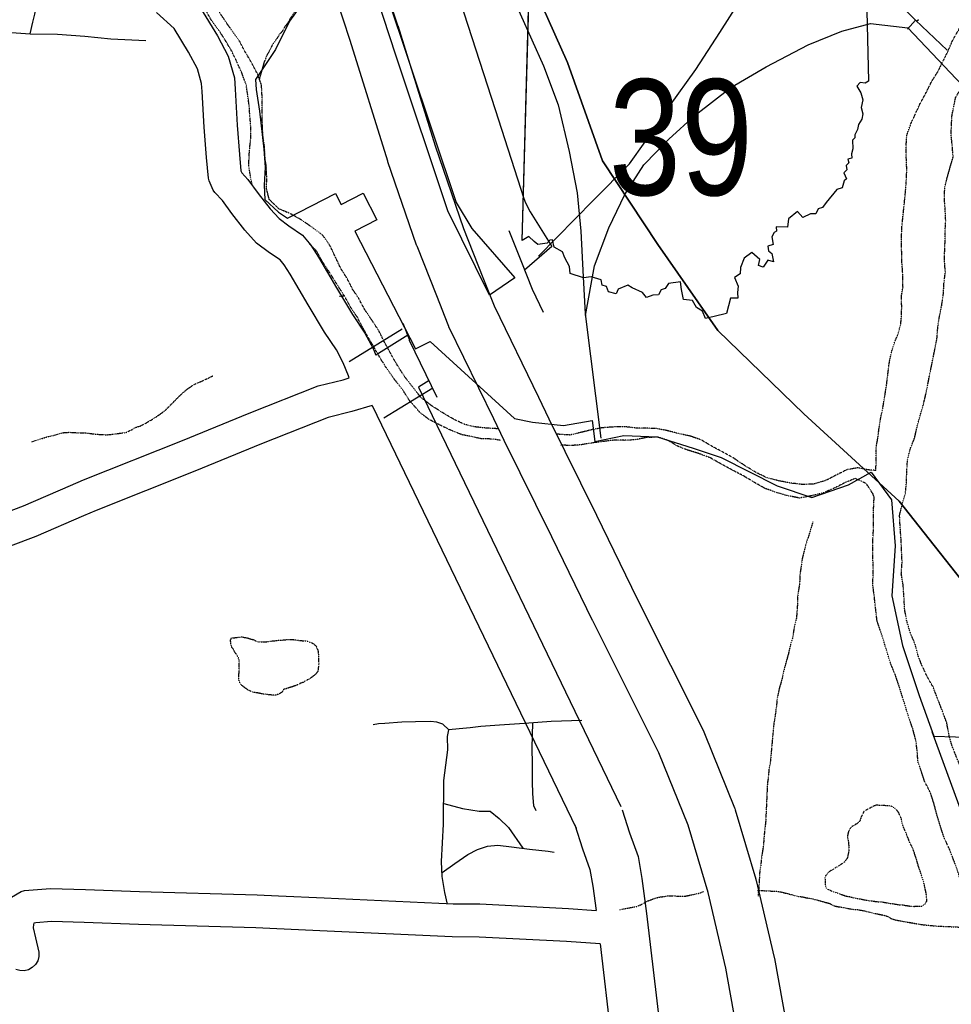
# Model space of a CAD drawing. Header units: feet. Extents: x -1605449 to -1594075, y -1717250 to -1708479.
# Tile 37 of 97: x -1599658 to -1599189, y -1713489 to -1712994. Entities that reach past the tile are written whole.
import ezdxf
from ezdxf.enums import TextEntityAlignment as Align

# ---------------------------------------------------------------- set-up
doc = ezdxf.new("R2010")
doc.units = ezdxf.units.FT
doc.header["$MEASUREMENT"] = 0
doc.linetypes.add('rr2', pattern=[0])
doc.linetypes.add('stream', pattern=[1.4, 0.7, -0.1, 0.1, -0.1, 0.1, -0.1, 0.1, -0.1])
for name, color, linetype in [('61', 7, 'Continuous'), ('62', 7, 'Continuous'), ('INCORPORATED', 4, 'Continuous'), ('RAILROAD', 1, 'rr2'), ('RT-MKR', 7, 'Continuous'), ('STATE_FEDERAL-RT', 2, 'Continuous'), ('STREET-RURAL', 14, 'Continuous'), ('STREET-URBAN', 15, 'Continuous'), ('TWP-RD', 6, 'Continuous'), ('WATERWAY', 14, 'stream')]:
    doc.layers.add(name, color=color, linetype=linetype)
doc.styles.add('ARIAL', font='arial.ttf')

# ---------------------------------------------------------------- blocks, each defined once
blk = doc.blocks.new('SR3  _')
at = {"layer": '61', "color": 0, "linetype": 'Continuous'}
blk.add_lwpolyline([(-794, 884.1), (-240.2, 893.4), (-248.8, 876.1), (-196.5, 872.5), (-141, 842), (-94.1, 822.7), (-36.7, 777.4), (-2.3, 777.9), (12.2, 815.1), (38.5, 786.4), (69.7, 781.2), (123.7, 712.9), (168.3, 698.1), (221.7, 721.5), (261.6, 725.4), (290.7, 748.5), (366.7, 768.3), (387.9, 756.5), (428.2, 758.8), (448.4, 767.6), (483.5, 759.8), (545.3, 811.7), (608.9, 872.9), (706.7, 930.6), (852.8, 985.3), (968.3, 1034.2), (985, 293.5), (985, 293.5), (967.9, 283.1), (941.4, 288), (923.5, 267.2), (945.6, 232.6), (956.1, 196), (946.8, 155.6), (955.9, 122.3), (949.7, 94.4), (933, 66.7), (927.3, 40.3), (913.1, 12.4), (914.3, -3.2), (900.8, -15.5), (903.2, -61.8), (896.4, -87.5), (898.7, -109.7), (876.8, -115.5), (881.8, -133.8), (867.9, -147.9), (870.9, -172.2), (855, -187.7), (870.4, -218.8), (858.1, -228.7), (847.8, -266.4), (819.7, -274.1), (763.4, -343.2), (743.5, -369.4), (721.2, -375.9), (708.9, -402.7), (681.4, -402.8), (639.8, -421.4), (612.9, -389.4), (565.8, -427.9), (560.3, -472.4), (500.8, -471), (503.1, -493.5), (489.8, -500.1), (477.7, -522.6), (484.7, -562.7), (456.8, -572.9), (460.2, -596.2), (478.1, -610.4), (486, -654.8), (456.4, -645.8), (432.1, -683.3), (407.1, -674.5), (415.3, -642.7), (373.1, -604.6), (333.2, -635.1), (312.4, -684), (312.1, -716.8), (282.4, -736.7), (301.5, -783.1), (298, -815.1), (298.6, -845.5), (261.4, -844.4), (238.9, -926.3), (238.9, -926.3), (174.2, -942), (129.4, -951.4), (113.6, -914.1), (81.5, -894.5), (60.6, -857), (14.5, -851.9), (3.6, -800.5), (-1.5, -758.7), (-64.5, -769), (-81.8, -794.5), (-104.1, -801.4), (-117.1, -827.1), (-147.6, -829.3), (-180.2, -841.4), (-201.6, -816.2), (-255.2, -790.9), (-279.2, -777.8), (-329.6, -798.1), (-340.3, -822.1), (-380.4, -811.5), (-389.7, -784.7), (-414, -776.7), (-419.4, -748.2), (-471.1, -733.1), (-510.8, -739.1), (-580.7, -716.3), (-585, -678.8), (-608.8, -633.3), (-621.2, -601.6), (-665.4, -577.4), (-674.4, -539.8), (-688.5, -540.9), (-701.4, -556.2), (-750.5, -563.2), (-770.1, -547.8), (-797.6, -521.6), (-833.9, -543.3), (-833.9, -543.3), (-794, 884.1)], close=True, dxfattribs=at)
at = {"layer": '61', "color": 0}
blk.add_point((63.2, 47.6), dxfattribs=at)
at = {"layer": '62', "color": 0, "linetype": 'Continuous'}
blk.add_line((-833.9, -543.3), (-794, 884.1), dxfattribs=at)
for points in [[(-794, 884.1), (-240.2, 893.4), (-248.8, 876.1), (-196.5, 872.5), (-141, 842), (-94.1, 822.7), (-36.7, 777.4), (-2.3, 777.9), (12.2, 815.1), (38.5, 786.4), (69.7, 781.2), (123.7, 712.9), (168.3, 698.1), (221.7, 721.5), (261.6, 725.4), (290.7, 748.5), (366.7, 768.3), (387.9, 756.5), (428.2, 758.8), (448.4, 767.6), (483.5, 759.8), (545.3, 811.7), (608.9, 872.9), (706.7, 930.6), (852.8, 985.3), (968.3, 1034.2), (985, 293.5)], [(985, 293.5), (967.9, 283.1), (941.4, 288), (923.5, 267.2), (945.6, 232.6), (956.1, 196), (946.8, 155.6), (955.9, 122.3), (949.7, 94.4), (933, 66.7), (927.3, 40.3), (913.1, 12.4), (914.3, -3.2), (900.8, -15.5), (903.2, -61.8), (896.4, -87.5), (898.7, -109.7), (876.8, -115.5), (881.8, -133.8), (867.9, -147.9), (870.9, -172.2), (855, -187.7), (870.4, -218.8), (858.1, -228.7), (847.8, -266.4), (819.7, -274.1), (763.4, -343.2), (743.5, -369.4), (721.2, -375.9), (708.9, -402.7), (681.4, -402.8), (639.8, -421.4), (612.9, -389.4), (565.8, -427.9), (560.3, -472.4), (500.8, -471), (503.1, -493.5), (489.8, -500.1), (477.7, -522.6), (484.7, -562.7), (456.8, -572.9), (460.2, -596.2), (478.1, -610.4), (486, -654.8), (456.4, -645.8), (432.1, -683.3), (407.1, -674.5), (415.3, -642.7), (373.1, -604.6), (333.2, -635.1), (312.4, -684), (312.1, -716.8), (282.4, -736.7), (301.5, -783.1), (298, -815.1), (298.6, -845.5), (261.4, -844.4), (238.9, -926.3)], [(238.9, -926.3), (174.2, -942), (129.4, -951.4), (113.6, -914.1), (81.5, -894.5), (60.6, -857), (14.5, -851.9), (3.6, -800.5), (-1.5, -758.7), (-64.5, -769), (-81.8, -794.5), (-104.1, -801.4), (-117.1, -827.1), (-147.6, -829.3), (-180.2, -841.4), (-201.6, -816.2), (-255.2, -790.9), (-279.2, -777.8), (-329.6, -798.1), (-340.3, -822.1), (-380.4, -811.5), (-389.7, -784.7), (-414, -776.7), (-419.4, -748.2), (-471.1, -733.1), (-510.8, -739.1), (-580.7, -716.3), (-585, -678.8), (-608.8, -633.3), (-621.2, -601.6), (-665.4, -577.4), (-674.4, -539.8), (-688.5, -540.9), (-701.4, -556.2), (-750.5, -563.2), (-770.1, -547.8), (-797.6, -521.6), (-833.9, -543.3)]]:
    blk.add_lwpolyline(points, dxfattribs=at)

msp = doc.modelspace()

# ---------------------------------------------------------------- linework, layer by layer
at = {"layer": 'INCORPORATED'}
msp.add_line((-1599157.35, -1713465.23), (-1599198.55, -1713351.95), dxfattribs=at)
at = {"layer": 'INCORPORATED', "flags": 128}
for points in [[(-1599473.38, -1712980.32), (-1599438.2, -1713085.7), (-1599430.27, -1713098.77), (-1599408.64, -1713123.57), (-1599421.48, -1713132.24), (-1599421.48, -1713132.24), (-1599442.4, -1713089.9), (-1599468.53, -1713011.53), (-1599487.27, -1712954.04)], [(-1599511.63, -1712979.77), (-1599522.09, -1712994.4), (-1599529.07, -1713008.66), (-1599539.19, -1713023.78), (-1599538.8, -1713028.78), (-1599537.17, -1713039.76), (-1599534.95, -1713058.74), (-1599534.34, -1713067.9), (-1599534.9, -1713076.91), (-1599534.48, -1713084.08), (-1599527.58, -1713090.5), (-1599523.16, -1713093.56), (-1599523.16, -1713093.56), (-1599498.9, -1713081.11), (-1599498.9, -1713081.11), (-1599496.05, -1713086.68), (-1599496.05, -1713086.68), (-1599484.93, -1713080.97), (-1599484.93, -1713080.97), (-1599478.08, -1713094.31), (-1599478.08, -1713094.31), (-1599489.2, -1713100.02), (-1599489.2, -1713100.02), (-1599458.75, -1713159.35), (-1599458.75, -1713159.35), (-1599451.34, -1713155.55), (-1599451.34, -1713155.55), (-1599408.78, -1713194.43), (-1599399.78, -1713196.15), (-1599384.13, -1713197.8), (-1599369.78, -1713195.37), (-1599369.78, -1713195.37), (-1599368.41, -1713205.95), (-1599353.81, -1713202.94), (-1599337.01, -1713203.57), (-1599318.98, -1713209.35), (-1599304.86, -1713213.98), (-1599276.64, -1713228.31), (-1599259.16, -1713234.14), (-1599240.78, -1713227.75), (-1599229.39, -1713221.28), (-1599219.08, -1713235.33), (-1599217.3, -1713258.48), (-1599219, -1713283.51), (-1599213.54, -1713308.61), (-1599205.25, -1713333.69), (-1599197.75, -1713354.16), (-1599154.2, -1713355.61)]]:
    msp.add_lwpolyline(points, dxfattribs=at)
at = {"layer": 'RAILROAD', "ltscale": 0.333, "flags": 128}
for points in [[(-1596355.9, -1716922.27), (-1596368.94, -1716765.51), (-1596378.43, -1716720.27), (-1596387.42, -1716678.38), (-1596386.76, -1716633.64), (-1596363.27, -1716591.24), (-1596323.8, -1716548.51), (-1596289.5, -1716504.11), (-1596273.84, -1716462.38), (-1596268.35, -1716420.65), (-1596266.01, -1716378.08), (-1596265.85, -1716335.85), (-1596278.67, -1716294.12), (-1596298.49, -1716251.39), (-1596329.63, -1716206.82), (-1596359.28, -1716163.09), (-1596388.75, -1716120.69), (-1596412.57, -1716074.95), (-1596441.55, -1716031.05), (-1596467.03, -1715989.32), (-1596498.17, -1715943.92), (-1596522.65, -1715901.85), (-1596549.8, -1715859.96), (-1596582.27, -1715818.23), (-1596606.26, -1715774.16), (-1596634.07, -1715730.93), (-1596665.38, -1715687.36), (-1596708.84, -1715654.98), (-1596751.81, -1715634.78), (-1596801.41, -1715622.04), (-1596801.42, -1715622.04), (-1596812.06, -1715619.37), (-1596854.41, -1715609.68), (-1596896.33, -1715596.16), (-1596938.41, -1715580.29), (-1596980.82, -1715556.41), (-1597023.4, -1715535.36), (-1597065.48, -1715511.99), (-1597110.06, -1715488.77), (-1597151.81, -1715461.72), (-1597194.05, -1715439.17), (-1597237.13, -1715420.97), (-1597280.05, -1715395.76), (-1597322.29, -1715373.71), (-1597366.71, -1715348.32), (-1597409.12, -1715314.26), (-1597451.86, -1715278.51), (-1597489.27, -1715235.76), (-1597517.82, -1715193.85), (-1597542.21, -1715150.76), (-1597563.24, -1715106.84), (-1597582.45, -1715061.91), (-1597608.66, -1715018.82), (-1597636.05, -1714976.74), (-1597678.46, -1714937.33), (-1597721.71, -1714914.95), (-1597765.62, -1714887.73), (-1597810.04, -1714866.01), (-1597856.62, -1714834.12), (-1597899.37, -1714790.86), (-1597918.74, -1714747.95), (-1597934.1, -1714706.2), (-1597957.48, -1714663.44), (-1597977.68, -1714620.86), (-1597995.21, -1714577.27), (-1598016.42, -1714532.68), (-1598036.29, -1714488.59), (-1598057.16, -1714446.67), (-1598077.21, -1714401.91), (-1598099.24, -1714359.16), (-1598117.11, -1714316.24), (-1598135.81, -1714273.99), (-1598155.68, -1714230.74), (-1598176.56, -1714188.82), (-1598205.77, -1714146.06), (-1598229.82, -1714103.48), (-1598262.05, -1714060.9), (-1598291.77, -1714016.31), (-1598333.18, -1713974.56), (-1598375.42, -1713962.36), (-1598417.67, -1713976.39), (-1598460.92, -1713981.06), (-1598503, -1713974.72), (-1598551.92, -1713966.54), (-1598597.84, -1713961.86), (-1598640.59, -1713952.51), (-1598682.33, -1713938.98), (-1598724.08, -1713928.29), (-1598767.99, -1713909.42), (-1598811.74, -1713890.55), (-1598855.32, -1713850.64), (-1598887.71, -1713806.71), (-1598921.45, -1713763.46), (-1598953.34, -1713720.87), (-1598990.24, -1713676.28), (-1599019.3, -1713633.7), (-1599050.86, -1713589.61), (-1599071.56, -1713546.37), (-1599071.56, -1713546.37), (-1599095.08, -1713503.22), (-1599111.45, -1713460.75), (-1599130.67, -1713409.63), (-1599149.89, -1713367.33), (-1599166.59, -1713323.7), (-1599179.29, -1713281.4), (-1599215.22, -1713235.93), (-1599263.18, -1713191.97), (-1599306.46, -1713150), (-1599336.7, -1713106.87), (-1599364.6, -1713064.74), (-1599382.15, -1713015.27), (-1599401.37, -1712972.31), (-1599418.08, -1712927.51), (-1599441.47, -1712884.38), (-1599465.03, -1712839.91), (-1599494.94, -1712791.95), (-1599515.66, -1712749.65), (-1599538.39, -1712706.02), (-1599565.29, -1712663.55), (-1599581.83, -1712620.42), (-1599595.7, -1712577.79), (-1599606.9, -1712535.49), (-1599623.6, -1712492.52), (-1599637.14, -1712446.56), (-1599647.17, -1712402.76), (-1599658.53, -1712355.97), (-1599670.39, -1712310.17), (-1599686.1, -1712266.87), (-1599696.12, -1712223.91), (-1599714, -1712180.77), (-1599724.7, -1712137.48), (-1599744.13, -1712099.77), (-1599744.13, -1712099.77), (-1599756.82, -1712070.75), (-1599770.36, -1712028.56), (-1599777.88, -1711985.86), (-1599786.71, -1711941.67), (-1599794.55, -1711894.81), (-1599798.05, -1711851.45), (-1599802.88, -1711806.08), (-1599808.89, -1711763.06), (-1599815.89, -1711721.36), (-1599823.89, -1711677.33), (-1599836.23, -1711633.64), (-1599840.9, -1711591.28), (-1599844.9, -1711548.92), (-1599855.24, -1711506.89), (-1599873.41, -1711461.03), (-1599897.58, -1711418.5), (-1599930.76, -1711372.14), (-1599962.44, -1711328.44), (-1599995.95, -1711284.58), (-1600028.13, -1711240.05), (-1600063.48, -1711196.69), (-1600097.32, -1711153.5), (-1600134.5, -1711107.97), (-1600168.68, -1711064.44), (-1600201.86, -1711021.41), (-1600235.87, -1710979.22), (-1600263.21, -1710931.52), (-1600289.05, -1710887.33), (-1600305.23, -1710842.97), (-1600322.57, -1710799.1), (-1600337.4, -1710757.41), (-1600341.74, -1710712.21), (-1600355.08, -1710668.35), (-1600365.25, -1710625.16), (-1600373.08, -1710582.13), (-1600381.75, -1710540.44), (-1600390.26, -1710498.41), (-1600400.59, -1710452.38), (-1600415.1, -1710407.02), (-1600430.6, -1710365.32), (-1600449.28, -1710323.46), (-1600476.12, -1710280.77), (-1600768.54, -1709770.43), (-1600768.54, -1709770.43), (-1600861.62, -1709602.94), (-1600888.56, -1709560.2), (-1600915.16, -1709517.13), (-1600938.94, -1709474.55), (-1600969.04, -1709426.3), (-1600989.82, -1709381.9), (-1601012.6, -1709335.98), (-1601038.21, -1709292.58), (-1601079.28, -1709249.17), (-1601123.35, -1709219.62), (-1601165.42, -1709194.58), (-1601185.7, -1709183.06)], [(-1599071.56, -1713546.37), (-1599095.08, -1713503.22), (-1599111.45, -1713460.75), (-1599130.67, -1713409.63), (-1599149.89, -1713367.33), (-1599166.59, -1713323.7), (-1599179.29, -1713281.4), (-1599215.22, -1713235.93), (-1599263.18, -1713191.97), (-1599306.46, -1713150), (-1599336.7, -1713106.87), (-1599364.6, -1713064.74), (-1599382.15, -1713015.27), (-1599401.37, -1712972.31), (-1599418.08, -1712927.51), (-1599441.47, -1712884.38), (-1599465.03, -1712839.91), (-1599494.94, -1712791.95), (-1599515.66, -1712749.65), (-1599538.39, -1712706.02), (-1599565.29, -1712663.55), (-1599581.83, -1712620.42), (-1599595.7, -1712577.79), (-1599606.9, -1712535.49), (-1599623.6, -1712492.52), (-1599637.14, -1712446.56), (-1599647.17, -1712402.76), (-1599658.53, -1712355.97), (-1599670.39, -1712310.17), (-1599686.1, -1712266.87), (-1599696.12, -1712223.91), (-1599714, -1712180.77), (-1599724.7, -1712137.48), (-1599742.87, -1712104.83)], [(-1599071.56, -1713546.37), (-1599095.08, -1713503.22), (-1599111.45, -1713460.75), (-1599130.67, -1713409.63), (-1599149.89, -1713367.33), (-1599166.59, -1713323.7), (-1599179.29, -1713281.4), (-1599215.22, -1713235.93), (-1599263.18, -1713191.97), (-1599306.46, -1713150), (-1599336.7, -1713106.87), (-1599364.6, -1713064.74), (-1599382.15, -1713015.27), (-1599401.37, -1712972.31), (-1599418.08, -1712927.51), (-1599441.47, -1712884.38), (-1599465.03, -1712839.91), (-1599494.94, -1712791.95), (-1599515.66, -1712749.65), (-1599538.39, -1712706.02), (-1599565.29, -1712663.55), (-1599581.83, -1712620.42), (-1599595.7, -1712577.79), (-1599606.9, -1712535.49), (-1599623.6, -1712492.52), (-1599637.14, -1712446.56), (-1599647.17, -1712402.76), (-1599658.53, -1712355.97), (-1599670.39, -1712310.17), (-1599686.1, -1712266.87), (-1599696.12, -1712223.91), (-1599714, -1712180.77), (-1599724.7, -1712137.48), (-1599742.87, -1712104.83)], [(-1599071.56, -1713546.37), (-1599095.08, -1713503.22), (-1599111.45, -1713460.75), (-1599130.67, -1713409.63), (-1599149.89, -1713367.33), (-1599166.59, -1713323.7), (-1599179.29, -1713281.4), (-1599215.22, -1713235.93), (-1599263.18, -1713191.97), (-1599306.46, -1713150), (-1599336.7, -1713106.87), (-1599364.6, -1713064.74), (-1599382.15, -1713015.27), (-1599401.37, -1712972.31), (-1599418.08, -1712927.51), (-1599441.47, -1712884.38), (-1599465.03, -1712839.91), (-1599494.94, -1712791.95), (-1599515.66, -1712749.65), (-1599538.39, -1712706.02), (-1599565.29, -1712663.55), (-1599581.83, -1712620.42), (-1599595.7, -1712577.79), (-1599606.9, -1712535.49), (-1599623.6, -1712492.52), (-1599637.14, -1712446.56), (-1599647.17, -1712402.76), (-1599658.53, -1712355.97), (-1599670.39, -1712310.17), (-1599686.1, -1712266.87), (-1599696.12, -1712223.91), (-1599714, -1712180.77), (-1599724.7, -1712137.48), (-1599742.87, -1712104.83)], [(-1599071.56, -1713546.37), (-1599095.08, -1713503.22), (-1599111.45, -1713460.75), (-1599130.67, -1713409.63), (-1599149.89, -1713367.33), (-1599166.59, -1713323.7), (-1599179.29, -1713281.4), (-1599215.22, -1713235.93), (-1599263.18, -1713191.97), (-1599306.46, -1713150), (-1599336.7, -1713106.87), (-1599364.6, -1713064.74), (-1599382.15, -1713015.27), (-1599401.37, -1712972.31), (-1599418.08, -1712927.51), (-1599441.47, -1712884.38), (-1599465.03, -1712839.91), (-1599494.94, -1712791.95), (-1599515.66, -1712749.65), (-1599538.39, -1712706.02), (-1599565.29, -1712663.55), (-1599581.83, -1712620.42), (-1599595.7, -1712577.79), (-1599606.9, -1712535.49), (-1599623.6, -1712492.52), (-1599637.14, -1712446.56), (-1599647.17, -1712402.76), (-1599658.53, -1712355.97), (-1599670.39, -1712310.17), (-1599686.1, -1712266.87), (-1599696.12, -1712223.91), (-1599714, -1712180.77), (-1599724.7, -1712137.48), (-1599742.87, -1712104.83)], [(-1599708.46, -1712194.15), (-1599696.12, -1712223.91), (-1599686.1, -1712266.87), (-1599670.39, -1712310.17), (-1599658.53, -1712355.97), (-1599647.17, -1712402.76), (-1599637.14, -1712446.56), (-1599623.6, -1712492.52), (-1599606.9, -1712535.49), (-1599595.7, -1712577.79), (-1599581.83, -1712620.42), (-1599565.29, -1712663.55), (-1599538.39, -1712706.02), (-1599515.66, -1712749.65), (-1599494.94, -1712791.95), (-1599465.03, -1712839.91), (-1599441.47, -1712884.38), (-1599418.08, -1712927.51), (-1599401.37, -1712972.31), (-1599382.15, -1713015.27), (-1599364.6, -1713064.74), (-1599336.7, -1713106.87), (-1599306.46, -1713150), (-1599263.18, -1713191.97), (-1599215.22, -1713235.93), (-1599179.29, -1713281.4), (-1599166.59, -1713323.7), (-1599149.89, -1713367.33), (-1599130.67, -1713409.63), (-1599111.45, -1713460.75), (-1599095.08, -1713503.22), (-1599071.56, -1713546.37), (-1599050.86, -1713589.61), (-1599019.3, -1713633.7), (-1598990.24, -1713676.28), (-1598953.34, -1713720.87), (-1598921.45, -1713763.46), (-1598887.71, -1713806.71), (-1598855.32, -1713850.64), (-1598811.74, -1713890.55), (-1598767.99, -1713909.42), (-1598724.08, -1713928.29), (-1598682.33, -1713938.98), (-1598640.59, -1713952.51)], [(-1599469.57, -1712828.66), (-1599470.57, -1712844.33), (-1599465.07, -1712862.49), (-1599406.04, -1712990.63), (-1599394.2, -1713016.8), (-1599386.86, -1713036.46), (-1599381.36, -1713059.96), (-1599377.36, -1713080.78), (-1599375.52, -1713100.11), (-1599374.35, -1713123.11), (-1599373.35, -1713141.61), (-1599365.35, -1713204.26)], [(-1599469.57, -1712828.66), (-1599470.57, -1712844.33), (-1599465.07, -1712862.49), (-1599406.04, -1712990.63), (-1599394.2, -1713016.8), (-1599386.86, -1713036.46), (-1599381.36, -1713059.96), (-1599377.36, -1713080.78), (-1599375.52, -1713100.11), (-1599374.35, -1713123.11), (-1599373.35, -1713141.61), (-1599365.35, -1713204.26)], [(-1599469.57, -1712828.66), (-1599470.57, -1712844.33), (-1599465.07, -1712862.49), (-1599406.04, -1712990.63), (-1599394.2, -1713016.8), (-1599386.86, -1713036.46), (-1599381.36, -1713059.96), (-1599377.36, -1713080.78), (-1599375.52, -1713100.11), (-1599374.35, -1713123.11), (-1599373.35, -1713141.61), (-1599365.35, -1713204.26)], [(-1599469.57, -1712828.66), (-1599470.57, -1712844.33), (-1599465.07, -1712862.49), (-1599406.04, -1712990.63), (-1599394.2, -1713016.8), (-1599386.86, -1713036.46), (-1599381.36, -1713059.96), (-1599377.36, -1713080.78), (-1599375.52, -1713100.11), (-1599374.35, -1713123.11), (-1599373.35, -1713141.61), (-1599365.35, -1713204.26)], [(-1599373.19, -1713142.44), (-1599368.52, -1713117.44), (-1599361.35, -1713098.45), (-1599353.34, -1713081.62), (-1599343.67, -1713066.62), (-1599331.17, -1713053.79), (-1599317.99, -1713041.62), (-1599299.98, -1713027.79), (-1599282.14, -1713017.46), (-1599260.96, -1713006.3), (-1599244.12, -1712999.47), (-1599229.61, -1712995.63), (-1599210.94, -1712997.8), (-1599177.25, -1713033.13), (-1599154.91, -1713051.62), (-1599135.4, -1713060.46), (-1599113.55, -1713065.95), (-1599096.21, -1713066.79), (-1599077.7, -1713063.62), (-1599058.69, -1713055.96), (-1599041.51, -1713049.46), (-1599029.51, -1713046.62), (-1599013.67, -1713048.46)], [(-1599373.19, -1713142.44), (-1599368.52, -1713117.44), (-1599361.35, -1713098.45), (-1599353.34, -1713081.62), (-1599343.67, -1713066.62), (-1599331.17, -1713053.79), (-1599317.99, -1713041.62), (-1599299.98, -1713027.79), (-1599282.14, -1713017.46), (-1599260.96, -1713006.3), (-1599244.12, -1712999.47), (-1599229.61, -1712995.63), (-1599210.94, -1712997.8), (-1599177.25, -1713033.13), (-1599154.91, -1713051.62), (-1599135.4, -1713060.46), (-1599113.55, -1713065.95), (-1599096.21, -1713066.79), (-1599077.7, -1713063.62), (-1599058.69, -1713055.96), (-1599041.51, -1713049.46), (-1599029.51, -1713046.62), (-1599013.67, -1713048.46)], [(-1599373.19, -1713142.44), (-1599368.52, -1713117.44), (-1599361.35, -1713098.45), (-1599353.34, -1713081.62), (-1599343.67, -1713066.62), (-1599331.17, -1713053.79), (-1599317.99, -1713041.62), (-1599299.98, -1713027.79), (-1599282.14, -1713017.46), (-1599260.96, -1713006.3), (-1599244.12, -1712999.47), (-1599229.61, -1712995.63), (-1599210.94, -1712997.8), (-1599177.25, -1713033.13), (-1599154.91, -1713051.62), (-1599135.4, -1713060.46), (-1599113.55, -1713065.95), (-1599096.21, -1713066.79), (-1599077.7, -1713063.62), (-1599058.69, -1713055.96), (-1599041.51, -1713049.46), (-1599029.51, -1713046.62), (-1599013.67, -1713048.46)], [(-1599373.19, -1713142.44), (-1599368.52, -1713117.44), (-1599361.35, -1713098.45), (-1599353.34, -1713081.62), (-1599343.67, -1713066.62), (-1599331.17, -1713053.79), (-1599317.99, -1713041.62), (-1599299.98, -1713027.79), (-1599282.14, -1713017.46), (-1599260.96, -1713006.3), (-1599244.12, -1712999.47), (-1599229.61, -1712995.63), (-1599210.94, -1712997.8), (-1599177.25, -1713033.13), (-1599154.91, -1713051.62), (-1599135.4, -1713060.46), (-1599113.55, -1713065.95), (-1599096.21, -1713066.79), (-1599077.7, -1713063.62), (-1599058.69, -1713055.96), (-1599041.51, -1713049.46), (-1599029.51, -1713046.62), (-1599013.67, -1713048.46)]]:
    msp.add_lwpolyline(points, dxfattribs=at)
at = {"layer": 'STATE_FEDERAL-RT', "color": 3, "linetype": 'Continuous'}
for p, q in [((-1599465.41, -1713149.35), (-1599492.12, -1713165.89)), ((-1599449.99, -1713179.01), (-1599474.57, -1713194.23))]:
    msp.add_line(p, q, dxfattribs=at)
at = {"layer": 'STATE_FEDERAL-RT', "color": 2, "linetype": 'Continuous'}
for p, q in [((-1599462.54, -1713152.48), (-1599478.66, -1713162.45)), ((-1599451.82, -1713175.24), (-1599457.17, -1713178.55))]:
    msp.add_line(p, q, dxfattribs=at)
at = {"layer": 'STATE_FEDERAL-RT', "flags": 128}
for points in [[(-1599297.85, -1712903.11), (-1599206.44, -1712994.4), (-1599205.51, -1712993.48)], [(-1599478.47, -1712963.81), (-1599467.7, -1712996.37), (-1599467.68, -1712996.47), (-1599467.63, -1712996.6), (-1599448.84, -1713057.19), (-1599434.58, -1713098.71), (-1599424.73, -1713123.39), (-1599424.72, -1713123.41), (-1599424.7, -1713123.46), (-1599419.13, -1713137.65), (-1599396.79, -1713183.62), (-1599391.53, -1713194.44), (-1599391.53, -1713194.45), (-1599367.63, -1713242.96), (-1599367.62, -1713242.97), (-1599367.61, -1713243), (-1599347.07, -1713285.05), (-1599313.57, -1713351.85), (-1599313.54, -1713351.98), (-1599313.15, -1713352.79), (-1599298.1, -1713390.25), (-1599298.03, -1713390.62), (-1599297.72, -1713391.34), (-1599287.35, -1713426.15), (-1599287.3, -1713426.52), (-1599287.16, -1713426.87), (-1599278.1, -1713465.53), (-1599278.05, -1713465.94), (-1599277.97, -1713466.17), (-1599267.79, -1713522.85)], [(-1599292.44, -1713527), (-1599302.51, -1713470.93), (-1599311.42, -1713432.93), (-1599321.51, -1713399.03), (-1599336.15, -1713362.59), (-1599369.45, -1713296.18), (-1599369.45, -1713296.17), (-1599369.51, -1713296.06), (-1599390.07, -1713253.97), (-1599390.07, -1713253.97), (-1599413.98, -1713205.43), (-1599413.98, -1713205.42), (-1599414.01, -1713205.37), (-1599419.27, -1713194.54), (-1599441.83, -1713148.14), (-1599441.86, -1713147.98), (-1599442.22, -1713147.24), (-1599447.97, -1713132.59), (-1599447.97, -1713132.59), (-1599457.91, -1713107.69), (-1599457.95, -1713107.51), (-1599458.13, -1713107.11), (-1599472.54, -1713065.15), (-1599472.56, -1713065), (-1599472.65, -1713064.79), (-1599491.47, -1713004.12), (-1599502.2, -1712971.67)], [(-1599438.13, -1712978.12), (-1599418.57, -1713038.82), (-1599404.21, -1713083.67), (-1599403.27, -1713085.75), (-1599400.94, -1713090.35), (-1599389.97, -1713107.74)], [(-1599411.72, -1713099.79), (-1599405.34, -1713115.74), (-1599400.03, -1713129.28), (-1599394.43, -1713140.81)], [(-1599389.97, -1713107.74), (-1599403.82, -1713119.66)], [(-1599447.71, -1713183.7), (-1599461.62, -1713155.08), (-1599461.74, -1713154.52), (-1599464.9, -1713146.49)], [(-1599457.17, -1713178.55), (-1599355.33, -1713389.67)], [(-1599480.49, -1713187.76), (-1599377.85, -1713400.53)], [(-1599354.67, -1713391.34), (-1599351.02, -1713402.9), (-1599346.68, -1713414.82), (-1599344.71, -1713425.83), (-1599342.39, -1713443.37), (-1599335.38, -1713502.95), (-1599332.16, -1713523.89), (-1599327.16, -1713547.64), (-1599313.34, -1713606.75)], [(-1599378.51, -1713398.87), (-1599374.7, -1713410.95), (-1599370.91, -1713421.34), (-1599369.43, -1713429.67), (-1599367.81, -1713441.89)], [(-1599365.76, -1713458.73), (-1599360.15, -1713506.3), (-1599356.77, -1713528.37), (-1599351.57, -1713553.06), (-1599333.13, -1713631.88)]]:
    msp.add_lwpolyline(points, dxfattribs=at)
at = {"layer": 'STREET-RURAL'}
for points in [[(-1599652.54, -1713000.75), (-1599651.21, -1712994.9), (-1599650.21, -1712990.89), (-1599649.04, -1712984.7), (-1599650.21, -1712982.53), (-1599652.05, -1712978.18), (-1599650.72, -1712972.33), (-1599649.84, -1712969.89)], [(-1599689.12, -1712999.3), (-1599688.67, -1712999.28), (-1599679.3, -1712998.94), (-1599666.76, -1712999.76), (-1599652.54, -1713000.75), (-1599638.83, -1713000.9), (-1599625.11, -1713001.89), (-1599612.06, -1713003.22), (-1599594.33, -1713004.21)], [(-1599375, -1713346.3), (-1599390.36, -1713346.78), (-1599403.87, -1713347.77), (-1599416.37, -1713348.75), (-1599425.71, -1713349.35), (-1599431.21, -1713350.08), (-1599436.71, -1713350.48), (-1599441.88, -1713351.04), (-1599444.91, -1713348.23), (-1599447.93, -1713347.1), (-1599451.1, -1713346.8), (-1599458.61, -1713347.05), (-1599465.62, -1713347.13), (-1599474.12, -1713347.89), (-1599477.29, -1713347.93), (-1599479.95, -1713348.46)], [(-1599442.59, -1713438.69), (-1599443.95, -1713432.94), (-1599445.21, -1713424.76), (-1599445.63, -1713417.25), (-1599444.51, -1713398.52), (-1599444.43, -1713376.47), (-1599442.43, -1713361.07), (-1599442.51, -1713354.39), (-1599441.88, -1713351.04)], [(-1599399.71, -1713347.47), (-1599400.06, -1713360.09), (-1599399.96, -1713368.28), (-1599400.03, -1713376.97), (-1599399.8, -1713383.15), (-1599399.23, -1713389.16), (-1599398.03, -1713391.65)], [(-1599444.47, -1713388.15), (-1599435.09, -1713390.56), (-1599426.56, -1713391.97), (-1599421.05, -1713391.91), (-1599416.51, -1713395.7), (-1599411.78, -1713400.16), (-1599404.59, -1713410.62)], [(-1599445.32, -1713422.77), (-1599438.94, -1713418.34), (-1599432.32, -1713413.76), (-1599427.51, -1713411.2), (-1599422.36, -1713409.64), (-1599417.19, -1713409.08), (-1599410.34, -1713409.83), (-1599401.31, -1713411.07), (-1599396.64, -1713411.52), (-1599391.96, -1713412.13), (-1599388.95, -1713412.6)]]:
    msp.add_lwpolyline(points, dxfattribs=at)
at = {"layer": 'STREET-URBAN'}
for points in [[(-1599396.74, -1713112.62), (-1599369.13, -1713084.46), (-1599350.98, -1713066.16), (-1599343.11, -1713055.07), (-1599330.79, -1713037.11), (-1599317.58, -1713018.67), (-1599305.51, -1713000.07), (-1599283.79, -1712965.98), (-1599272.51, -1712947.18), (-1599264.23, -1712937.42), (-1599258.97, -1712932.21), (-1599235.23, -1712909.66), (-1599210.89, -1712886.67), (-1599193.8, -1712871.11)], [(-1599211.08, -1712998.36), (-1599207.04, -1712993.83)], [(-1599191.08, -1713009), (-1599207.04, -1712993.83)]]:
    msp.add_lwpolyline(points, dxfattribs=at)
at = {"layer": 'TWP-RD'}
for points in [[(-1599566.8, -1712987.92), (-1599558.36, -1713001.76), (-1599552.89, -1713012.06), (-1599549.81, -1713022.86), (-1599549.35, -1713028.66), (-1599548.48, -1713046.7), (-1599547.32, -1713061.52), (-1599546.51, -1713069.79), (-1599546.08, -1713070.76), (-1599542.98, -1713074.08), (-1599537.85, -1713081.17), (-1599531.87, -1713088.76), (-1599527.36, -1713093.74), (-1599522.44, -1713097.42), (-1599515.6, -1713102.06), (-1599511.29, -1713107.17), (-1599507.5, -1713113.08), (-1599498.42, -1713128.62), (-1599490.39, -1713142.01), (-1599484.15, -1713151.33), (-1599480.02, -1713159.19), (-1599478.66, -1713162.45)], [(-1599504.47, -1713150.95), (-1599512.76, -1713137.12), (-1599521.72, -1713121.78), (-1599524.73, -1713117.08), (-1599526.85, -1713114.57), (-1599532.12, -1713111), (-1599538.64, -1713106.12), (-1599544.61, -1713099.52), (-1599551.16, -1713091.21), (-1599555.86, -1713084.71), (-1599559.7, -1713080.61), (-1599560.48, -1713079.43), (-1599562.57, -1713074.69), (-1599562.91, -1713073.41), (-1599563.92, -1713062.98), (-1599565.11, -1713047.75), (-1599565.98, -1713029.73), (-1599566.3, -1713025.84), (-1599568.44, -1713018.32), (-1599572.85, -1713010.02), (-1599580.08, -1712998.16), (-1599589.04, -1712990.12)], [(-1599680.47, -1713247.52), (-1599655.96, -1713238.25), (-1599632.36, -1713228.02), (-1599625.76, -1713225.23), (-1599575.88, -1713205.43), (-1599542.34, -1713191.69), (-1599507.7, -1713177.87), (-1599495.06, -1713174.81), (-1599491.99, -1713173.87), (-1599492.39, -1713172.82), (-1599495.12, -1713166.29), (-1599498.49, -1713159.87), (-1599504.47, -1713150.95)], [(-1599480.49, -1713187.76), (-1599490.64, -1713190.89), (-1599502.62, -1713193.79), (-1599536.09, -1713207.14), (-1599569.65, -1713220.89), (-1599619.44, -1713240.65), (-1599625.79, -1713243.34), (-1599649.69, -1713253.7), (-1599674.35, -1713263.03)], [(-1599661.93, -1713435.2), (-1599657.13, -1713432.46), (-1599655.39, -1713431.92), (-1599648.9, -1713431.38), (-1599648.89, -1713431.38), (-1599642.35, -1713430.83), (-1599624.82, -1713431.33), (-1599597.61, -1713432.36), (-1599538.29, -1713434.03), (-1599527.7, -1713434.58), (-1599504.58, -1713435.64)], [(-1599504.58, -1713435.64), (-1599439.76, -1713438.59)], [(-1599439.76, -1713438.59), (-1599426.21, -1713438.61), (-1599381.7, -1713440.97), (-1599367.81, -1713441.89)], [(-1599365.76, -1713458.73), (-1599382.69, -1713457.6), (-1599426.66, -1713455.28), (-1599440.15, -1713455.26), (-1599503.15, -1713452.39), (-1599528.51, -1713451.23), (-1599538.96, -1713450.69), (-1599598.16, -1713449.01), (-1599625.37, -1713447.98), (-1599641.89, -1713447.52), (-1599649.71, -1713448.17), (-1599649.71, -1713448.17), (-1599650.75, -1713448.25), (-1599650.78, -1713448.31), (-1599650.97, -1713449), (-1599651.1, -1713450.65), (-1599649.98, -1713455.66), (-1599648.17, -1713462.96), (-1599648.21, -1713465.15), (-1599648.82, -1713467.26), (-1599649.95, -1713469.14), (-1599651.53, -1713470.66), (-1599653.45, -1713471.73), (-1599655.58, -1713472.25), (-1599657.77, -1713472.21), (-1599659.88, -1713471.61)]]:
    msp.add_lwpolyline(points, dxfattribs=at)
at = {"layer": 'WATERWAY', "ltscale": 0.5, "flags": 128}
for points in [[(-1599417.44, -1713199.52), (-1599419.24, -1713199.38), (-1599423.57, -1713199.13), (-1599428.91, -1713198.56), (-1599433.92, -1713197.32), (-1599439.12, -1713194.91), (-1599444.33, -1713191.84), (-1599450.73, -1713187.79), (-1599455.96, -1713183.72), (-1599460.04, -1713178.63), (-1599464.3, -1713173.04), (-1599467.9, -1713167.44), (-1599471.16, -1713161.66), (-1599474.26, -1713156.05), (-1599477.02, -1713150.43), (-1599480.96, -1713144.34), (-1599484.55, -1713139.07), (-1599487.31, -1713133.78), (-1599490.22, -1713129.5), (-1599492.98, -1713124.05), (-1599496.23, -1713118.95), (-1599498.82, -1713113.49), (-1599501.59, -1713107.54), (-1599505.52, -1713101.94), (-1599511.26, -1713097.72), (-1599516.31, -1713094.31), (-1599521.69, -1713091.24), (-1599527.39, -1713088.84), (-1599532.3, -1713084.1), (-1599533.73, -1713078.29), (-1599533.48, -1713073.95), (-1599533.76, -1713067.79), (-1599534.53, -1713061.8), (-1599534.61, -1713057.47), (-1599535.55, -1713051.48), (-1599535.63, -1713047.15), (-1599535.89, -1713042.49), (-1599535.83, -1713036.32), (-1599535.93, -1713030.82), (-1599536.18, -1713026.49), (-1599538.11, -1713021.19), (-1599540.86, -1713015.9), (-1599544.13, -1713010.3), (-1599547.4, -1713004.19), (-1599551.49, -1712998.59), (-1599555.08, -1712993.33), (-1599558.84, -1712987.73), (-1599562.11, -1712982.12), (-1599565.71, -1712976.35), (-1599570.95, -1712971.78), (-1599577, -1712968.06), (-1599581.55, -1712965.14), (-1599586.76, -1712962.07), (-1599592.13, -1712959.67), (-1599597.67, -1712956.6), (-1599603.55, -1712953.54), (-1599609.09, -1712950.64), (-1599614.81, -1712947.25), (-1599618.9, -1712941.82), (-1599617.81, -1712937.64), (-1599614.08, -1712932.56), (-1599613.52, -1712926.72), (-1599615.28, -1712921.25), (-1599616.9, -1712914.78), (-1599616.5, -1712909.44), (-1599616.94, -1712903.61), (-1599616.54, -1712898.27), (-1599616.81, -1712892.44)], [(-1599525.89, -1712909.77), (-1599523.34, -1712917.23), (-1599522.65, -1712918.89), (-1599520.9, -1712924.7), (-1599518.65, -1712930.18), (-1599517.94, -1712932.84), (-1599517.24, -1712934.83), (-1599516.21, -1712936.82), (-1599515.49, -1712940.31), (-1599514.12, -1712942.96), (-1599513.25, -1712945.62), (-1599510.82, -1712951.59), (-1599510.11, -1712954.42), (-1599508.57, -1712957.23), (-1599506.68, -1712961.38), (-1599505.28, -1712965.53), (-1599504.92, -1712967.53), (-1599504.55, -1712969.69), (-1599505.36, -1712971.54), (-1599506.5, -1712973.23), (-1599510.11, -1712976.95), (-1599514.04, -1712981.52), (-1599516.32, -1712985.06), (-1599518.6, -1712988.93), (-1599520.07, -1712990.62), (-1599521.54, -1712992.81), (-1599523, -1712995.34), (-1599524.64, -1712997.53), (-1599525.77, -1712999.55), (-1599527.25, -1713001.25), (-1599528.39, -1713003.1), (-1599531, -1713006.81), (-1599531.97, -1713009), (-1599533.27, -1713011.19), (-1599534.88, -1713015.05), (-1599537.27, -1713023.49)], [(-1599540.96, -1713076.32), (-1599541.46, -1713073.93), (-1599542.58, -1713067.28), (-1599542.36, -1713061.45), (-1599541.94, -1713056.77), (-1599541.52, -1713052.43), (-1599541.64, -1713046.26), (-1599542.05, -1713041.93), (-1599542.3, -1713037.6), (-1599543.07, -1713031.78), (-1599543.83, -1713026.63), (-1599545.93, -1713020.83), (-1599548.71, -1713014.55), (-1599551.3, -1713009.26), (-1599554.73, -1713003.49), (-1599557.64, -1712999.04), (-1599560.88, -1712994.77), (-1599564.14, -1712989.16), (-1599568.74, -1712983.08), (-1599574.17, -1712977.67), (-1599579.41, -1712972.6), (-1599583.79, -1712969.52), (-1599588, -1712966.93)], [(-1599226.92, -1713220.5), (-1599226.87, -1713214.5), (-1599226.8, -1713208.83), (-1599225.9, -1713203.64), (-1599225.32, -1713198.96), (-1599224.42, -1713193.61), (-1599223.5, -1713189.26), (-1599222.45, -1713183.07), (-1599221.56, -1713177.22), (-1599220.84, -1713171.2), (-1599220.11, -1713165.52), (-1599218.88, -1713160.17), (-1599217.47, -1713155.8), (-1599215.71, -1713151.6), (-1599214.47, -1713147.08), (-1599214.05, -1713142.74), (-1599213.96, -1713138.4), (-1599214.07, -1713132.57), (-1599213.31, -1713128.22), (-1599213.44, -1713121.55), (-1599213.89, -1713115.23), (-1599214.09, -1713104.23), (-1599213.87, -1713098.05), (-1599212.18, -1713081.35), (-1599211.76, -1713076.67), (-1599211.4, -1713069.33), (-1599211.7, -1713062.17), (-1599211.78, -1713057.67), (-1599211.39, -1713051.83), (-1599209.33, -1713045.95), (-1599206.62, -1713040.07), (-1599204.7, -1713035.86), (-1599201.32, -1713029.63), (-1599199.07, -1713025.09), (-1599195.84, -1713019.86), (-1599193.11, -1713014.48), (-1599191.03, -1713010.27), (-1599188.48, -1713004.39), (-1599185.25, -1712998.66), (-1599182.37, -1712992.94), (-1599178.47, -1712987.53)], [(-1599148.6, -1713549.95), (-1599148.75, -1713547.16), (-1599148.49, -1713542.98), (-1599147.03, -1713532.12), (-1599146.6, -1713527.94), (-1599146.19, -1713523.44), (-1599145.61, -1713518.59), (-1599145.7, -1713513.92), (-1599145.97, -1713508.09), (-1599146.4, -1713502.77), (-1599146.84, -1713496.94), (-1599147.78, -1713490.95), (-1599148.86, -1713486.64), (-1599148.96, -1713481.14), (-1599148.89, -1713475.64), (-1599149.5, -1713469.98), (-1599150.95, -1713463.5), (-1599152.2, -1713458.69), (-1599152.79, -1713453.87), (-1599153.71, -1713448.88), (-1599155.13, -1713443.91), (-1599157.41, -1713437.78), (-1599159.67, -1713431.99), (-1599161.93, -1713426.7), (-1599163.51, -1713422.22), (-1599165.61, -1713416.43), (-1599169.23, -1713409.99), (-1599171.65, -1713404.53), (-1599175.09, -1713398.76), (-1599176.35, -1713393.12), (-1599177.79, -1713387.14), (-1599179.39, -1713381.84), (-1599181.99, -1713376.05), (-1599184.09, -1713370.25), (-1599186.53, -1713364.46), (-1599188.62, -1713359.17), (-1599190.04, -1713354.19), (-1599191.33, -1713347.38), (-1599193.43, -1713341.75), (-1599195.53, -1713336.29), (-1599198.15, -1713329.5), (-1599201.41, -1713323.73), (-1599203.84, -1713318.44), (-1599205.58, -1713314.13), (-1599207.19, -1713308), (-1599209.62, -1713302.21), (-1599211.39, -1713296.4), (-1599212.5, -1713290.42), (-1599212.77, -1713284.92), (-1599213.23, -1713278.1), (-1599214.16, -1713272.61), (-1599213.77, -1713266.77), (-1599214.06, -1713259.94), (-1599214.32, -1713254.44), (-1599214.76, -1713248.62), (-1599215.03, -1713242.95), (-1599213.49, -1713236.76), (-1599212.08, -1713231.9), (-1599211.52, -1713226.05), (-1599211.44, -1713221.55), (-1599211.05, -1713215.2), (-1599209.66, -1713209.68), (-1599207.43, -1713203.97), (-1599206.05, -1713197.77), (-1599204.8, -1713193.25), (-1599203.39, -1713188.55), (-1599202.15, -1713183.53), (-1599200.93, -1713177.84), (-1599199.87, -1713172.15), (-1599198.8, -1713167.13), (-1599197.58, -1713160.94), (-1599196.21, -1713153.91), (-1599195.81, -1713148.57), (-1599195.07, -1713143.55), (-1599193.85, -1713137.53), (-1599192.96, -1713131.51), (-1599192.72, -1713126.5), (-1599192, -1713120.66), (-1599192.44, -1713114.83), (-1599192.35, -1713110.66), (-1599192.12, -1713104.99), (-1599192.06, -1713099.15), (-1599191.81, -1713094.81), (-1599192.08, -1713088.98), (-1599192.51, -1713083.65), (-1599192.28, -1713078.15), (-1599191.2, -1713073.63), (-1599189.64, -1713068.1), (-1599188.07, -1713062.73), (-1599188.5, -1713057.4), (-1599189.11, -1713051.58), (-1599188.88, -1713045.91), (-1599188.62, -1713041.57), (-1599187.71, -1713037.05), (-1599186.79, -1713032.7), (-1599183.24, -1713026.96), (-1599179.51, -1713021.39), (-1599176.93, -1713017.01), (-1599173.21, -1713011.61), (-1599169.66, -1713005.37), (-1599165.95, -1712999.47)], [(-1599415.95, -1713205.35), (-1599419.65, -1713204.72), (-1599425.8, -1713204.5), (-1599429.98, -1713203.58), (-1599435.32, -1713202.51), (-1599440.85, -1713200.28), (-1599446.89, -1713197.39), (-1599452.1, -1713194.65), (-1599456.31, -1713191.4), (-1599461.58, -1713185.49), (-1599465.17, -1713179.89), (-1599469.26, -1713174.63), (-1599473.02, -1713169.36), (-1599476.27, -1713164.26), (-1599479.19, -1713159.14), (-1599482.46, -1713153.53), (-1599485.72, -1713147.76), (-1599487.97, -1713143.3), (-1599491.04, -1713138.85), (-1599494.31, -1713132.91), (-1599497.91, -1713127.31), (-1599501.5, -1713121.54), (-1599505.27, -1713115.78), (-1599508.53, -1713110), (-1599512, -1713106.54)], [(-1599496.9, -1713132.77), (-1599494.5, -1713132.61)], [(-1599651.75, -1713206.02), (-1599651.37, -1713205.93), (-1599643.74, -1713203.47), (-1599641.08, -1713202.93), (-1599636.93, -1713201.7), (-1599634.94, -1713201.34), (-1599632.6, -1713201.3), (-1599630.1, -1713201.43), (-1599627.93, -1713201.57), (-1599625.43, -1713201.53), (-1599619.09, -1713202.27), (-1599614.08, -1713202.53), (-1599611.58, -1713202.32), (-1599604.43, -1713201.38), (-1599601.12, -1713199.83), (-1599599.47, -1713198.8), (-1599597.15, -1713198.1), (-1599594.66, -1713196.89), (-1599592.52, -1713195.52), (-1599590.86, -1713194.67), (-1599584.92, -1713190.57), (-1599577.37, -1713182.94), (-1599573.58, -1713179.55), (-1599569.95, -1713177.16), (-1599568.3, -1713176.46), (-1599566.64, -1713175.77), (-1599560.66, -1713172.9)], [(-1599226.92, -1713220.5), (-1599230.59, -1713220.23), (-1599236.09, -1713219.17), (-1599241.57, -1713220.1), (-1599252.44, -1713225.64), (-1599258.56, -1713227.42), (-1599264.22, -1713227.52), (-1599270.38, -1713226.8), (-1599276.39, -1713225.58), (-1599282.24, -1713224.02), (-1599287.62, -1713221.29), (-1599293.17, -1713217.89), (-1599298.72, -1713214.16), (-1599303.76, -1713211.42), (-1599309.47, -1713208.35), (-1599314.86, -1713205.12), (-1599320.38, -1713203.22), (-1599326.06, -1713201.99), (-1599332.07, -1713200.44), (-1599337.58, -1713199.37), (-1599341.91, -1713199.28), (-1599347.23, -1713199.22), (-1599353.23, -1713198.49), (-1599358.88, -1713198.6), (-1599364.7, -1713199.04), (-1599369.67, -1713199.96), (-1599375.63, -1713201.41), (-1599380.93, -1713202.67), (-1599386.93, -1713202.28), (-1599387.71, -1713202.22)], [(-1599227.84, -1713234.02), (-1599228.37, -1713232.36), (-1599231.79, -1713227.09), (-1599237.33, -1713224.53), (-1599242.45, -1713226.62), (-1599248.21, -1713229.56), (-1599253.49, -1713231.83), (-1599259.45, -1713233.27), (-1599265.42, -1713234.38), (-1599271.6, -1713233.16), (-1599276.95, -1713231.59), (-1599282.81, -1713229.53), (-1599287.85, -1713226.63), (-1599293.57, -1713223.23), (-1599299.11, -1713220.33), (-1599304.49, -1713217.43), (-1599310.2, -1713214.2), (-1599316.06, -1713211.98), (-1599321.75, -1713210.25), (-1599326.94, -1713208.18), (-1599331.15, -1713205.59), (-1599336.67, -1713203.69), (-1599342.65, -1713203.97), (-1599348.12, -1713205.07), (-1599353.6, -1713205.34), (-1599359.09, -1713205.27), (-1599363.74, -1713205.86), (-1599369.71, -1713206.63), (-1599375.19, -1713207.57), (-1599380.67, -1713208), (-1599385.58, -1713207.68)], [(-1599162.76, -1713547.9), (-1599163.24, -1713546.09), (-1599161.83, -1713540.9), (-1599161.59, -1713536.22), (-1599161.02, -1713530.71), (-1599160.77, -1713526.21), (-1599160.85, -1713521.87), (-1599161.28, -1713516.54), (-1599162.23, -1713510.06), (-1599162.67, -1713504.23), (-1599162.58, -1713500.06), (-1599163, -1713495.74), (-1599164.07, -1713491.42), (-1599165.01, -1713485.77), (-1599165.75, -1713481.45), (-1599167.67, -1713476.65), (-1599170.11, -1713470.36), (-1599171.7, -1713465.55), (-1599172.96, -1713460.08), (-1599174.54, -1713455.77), (-1599176.45, -1713451.47), (-1599178.38, -1713445.67), (-1599179.99, -1713439.87), (-1599182.08, -1713434.57), (-1599183.84, -1713429.27), (-1599185.27, -1713423.63), (-1599187.38, -1713417.66), (-1599189.82, -1713411.37), (-1599192.42, -1713405.75), (-1599194.36, -1713399.95), (-1599196.3, -1713393.65), (-1599197.73, -1713388.18), (-1599199.5, -1713382.71), (-1599202.43, -1713377.09), (-1599204.19, -1713371.63), (-1599205.77, -1713367.15), (-1599206.21, -1713361.33), (-1599206.79, -1713356.67), (-1599208.41, -1713350.36), (-1599210.33, -1713345.06), (-1599211.93, -1713339.76), (-1599215.46, -1713328.49), (-1599217.22, -1713323.35), (-1599219.48, -1713317.73), (-1599220.9, -1713313.25), (-1599222.67, -1713307.45), (-1599224.43, -1713301.81), (-1599226.37, -1713296.18), (-1599227.15, -1713289.52), (-1599227.75, -1713284.03), (-1599228.53, -1713277.71), (-1599228.3, -1713272.21), (-1599228.51, -1713260.87), (-1599228.45, -1713254.87), (-1599228.2, -1713250.7), (-1599228.13, -1713245.36), (-1599228.08, -1713239.03), (-1599227.84, -1713234.02)], [(-1599258.68, -1713246.41), (-1599260.91, -1713253.79), (-1599261.87, -1713256.48), (-1599263.92, -1713264.35), (-1599265.13, -1713272.38), (-1599265.38, -1713277.73), (-1599265.69, -1713279.57), (-1599266.3, -1713283.25), (-1599266.53, -1713289.76), (-1599266.96, -1713294.95), (-1599268.06, -1713299.14), (-1599268.81, -1713304.49), (-1599269.77, -1713307.51), (-1599271.02, -1713312.87), (-1599273.55, -1713322.09), (-1599274.01, -1713324.6), (-1599274.8, -1713327.61), (-1599275.44, -1713329.63), (-1599276.69, -1713335.32), (-1599276.97, -1713338.66), (-1599277.87, -1713345.52), (-1599278.33, -1713347.86), (-1599280.19, -1713368.26), (-1599280.67, -1713369.93), (-1599281.25, -1713375.95), (-1599281.55, -1713377.79), (-1599282.43, -1713397.17), (-1599283.16, -1713403.69), (-1599283.58, -1713409.37), (-1599284.49, -1713415.06), (-1599284.93, -1713419.41), (-1599285.39, -1713421.75), (-1599285.92, -1713431.27), (-1599286.22, -1713433.45), (-1599286.28, -1713434.67)], [(-1599551.43, -1713304.84), (-1599545.94, -1713304.26), (-1599544.6, -1713304.57), (-1599543.43, -1713304.73), (-1599542.42, -1713305.05), (-1599540.92, -1713305.53), (-1599540.08, -1713305.68), (-1599538.9, -1713306.33), (-1599537.56, -1713306.81), (-1599536.4, -1713306.8), (-1599535.4, -1713306.79), (-1599534.23, -1713306.77), (-1599533.06, -1713306.59), (-1599531.9, -1713306.4), (-1599529.74, -1713306.21), (-1599528.24, -1713306.02), (-1599526.91, -1713305.83), (-1599525.74, -1713305.82), (-1599524.91, -1713305.81), (-1599523.57, -1713305.62), (-1599522.74, -1713305.61), (-1599521.24, -1713305.59), (-1599520.41, -1713305.58), (-1599519.57, -1713305.73), (-1599518.4, -1713305.88), (-1599515.4, -1713306.18), (-1599514.06, -1713306.16), (-1599512.89, -1713306.47), (-1599511.55, -1713306.96), (-1599510.71, -1713307.28), (-1599509.87, -1713307.77), (-1599508.69, -1713308.92), (-1599508.34, -1713309.75), (-1599507.82, -1713310.91), (-1599507.64, -1713311.91), (-1599507.45, -1713313.75), (-1599507.43, -1713315.42), (-1599507.41, -1713316.42), (-1599507.39, -1713318.09), (-1599507.54, -1713319.26), (-1599507.68, -1713320.76), (-1599507.84, -1713321.6), (-1599509.14, -1713323.29), (-1599510.3, -1713324.14), (-1599511.45, -1713324.99), (-1599512.28, -1713325.5), (-1599513.27, -1713326.02), (-1599514.1, -1713326.36), (-1599515.26, -1713327.21), (-1599516.09, -1713327.39), (-1599517.74, -1713328.25), (-1599518.9, -1713328.76), (-1599520.06, -1713329.11), (-1599520.89, -1713329.46), (-1599522.22, -1713329.81), (-1599523.71, -1713330.33), (-1599525.04, -1713330.69), (-1599526.02, -1713332.2), (-1599527.51, -1713333.06), (-1599529, -1713333.58), (-1599529.83, -1713333.59), (-1599531.84, -1713333.45), (-1599534.18, -1713333.15), (-1599536.18, -1713332.84), (-1599537.69, -1713332.53), (-1599538.69, -1713332.38), (-1599539.52, -1713332.22), (-1599540.53, -1713332.07), (-1599542.04, -1713331.42), (-1599543.04, -1713330.94), (-1599544.39, -1713329.95), (-1599545.24, -1713329.3), (-1599546.25, -1713328.64), (-1599546.92, -1713327.82), (-1599547.27, -1713326.65), (-1599547.62, -1713325.66), (-1599547.65, -1713323.49), (-1599547.35, -1713321.64), (-1599547.37, -1713320.31), (-1599547.4, -1713317.97), (-1599547.43, -1713315.97), (-1599547.78, -1713314.8), (-1599548.29, -1713313.98), (-1599548.81, -1713313.15), (-1599549.32, -1713312.32), (-1599549.83, -1713311.49), (-1599550.51, -1713310.33), (-1599551.03, -1713309.51), (-1599551.55, -1713308.18), (-1599551.75, -1713305.84), (-1599551.43, -1713305), (-1599551.43, -1713305), (-1599551.43, -1713304.84)], [(-1599232.96, -1713392.06), (-1599234.18, -1713394.46), (-1599234.5, -1713395.3), (-1599234.98, -1713396.8), (-1599236.46, -1713398.33), (-1599237.29, -1713398.67), (-1599238.94, -1713399.7), (-1599239.76, -1713400.54), (-1599240.25, -1713401.39), (-1599240.74, -1713402.23), (-1599241.05, -1713403.4), (-1599241.2, -1713404.41), (-1599241.19, -1713405.24), (-1599241.01, -1713406.07), (-1599240.83, -1713407.07), (-1599240.64, -1713409.07), (-1599240.61, -1713410.41), (-1599240.6, -1713411.74), (-1599240.75, -1713412.91), (-1599241.06, -1713414.09), (-1599241.21, -1713415.26), (-1599241.7, -1713416.1), (-1599242.84, -1713417.62), (-1599243.67, -1713418.3), (-1599244.66, -1713418.81), (-1599245.65, -1713419.49), (-1599246.64, -1713420.18), (-1599247.8, -1713420.69), (-1599248.62, -1713421.37), (-1599249.62, -1713421.89), (-1599250.61, -1713422.57), (-1599251.43, -1713423.58), (-1599252.25, -1713424.43), (-1599252.57, -1713425.43), (-1599252.55, -1713426.27), (-1599252.54, -1713427.44), (-1599252.52, -1713428.61), (-1599252.33, -1713429.94), (-1599251.65, -1713431.1), (-1599249.97, -1713431.74), (-1599248.63, -1713432.39), (-1599247.12, -1713432.87), (-1599245.95, -1713433.19), (-1599244.44, -1713433.84), (-1599243.44, -1713434.16), (-1599242.6, -1713434.48), (-1599241.43, -1713434.8), (-1599240.26, -1713434.95), (-1599239.25, -1713435.27), (-1599237.58, -1713435.58), (-1599236.41, -1713435.9), (-1599235.24, -1713436.05), (-1599234.24, -1713436.2), (-1599233.06, -1713436.52), (-1599231.9, -1713436.67), (-1599230.39, -1713436.98), (-1599229.05, -1713437.13), (-1599227.88, -1713437.28), (-1599226.72, -1713437.43), (-1599225.55, -1713437.58), (-1599224.38, -1713437.57), (-1599223.21, -1713437.72), (-1599222.37, -1713437.87), (-1599221.54, -1713438.03), (-1599219.87, -1713438.34), (-1599218.7, -1713438.49), (-1599217.69, -1713438.64), (-1599216.69, -1713438.8), (-1599215.86, -1713438.95), (-1599214.69, -1713439.1), (-1599213.52, -1713439.09), (-1599211.85, -1713439.4), (-1599210.85, -1713439.55), (-1599209.84, -1713439.7), (-1599209.01, -1713439.69), (-1599208.01, -1713439.85), (-1599205.17, -1713439.81), (-1599204.34, -1713439.79), (-1599203.34, -1713439.61), (-1599202.19, -1713438.6), (-1599201.38, -1713437.25), (-1599201.41, -1713435.08), (-1599201.59, -1713433.75), (-1599201.78, -1713432.75), (-1599202.13, -1713431.08), (-1599202.49, -1713429.58), (-1599202.67, -1713428.58), (-1599203.02, -1713427.25), (-1599203.54, -1713425.76), (-1599204.07, -1713424.1), (-1599204.6, -1713422.27), (-1599205.46, -1713419.94), (-1599206.17, -1713417.45), (-1599206.87, -1713415.12), (-1599207.57, -1713412.96), (-1599208.26, -1713411.13), (-1599208.95, -1713409.64), (-1599209.64, -1713408.31), (-1599210.33, -1713406.65), (-1599210.33, -1713406.65), (-1599210.85, -1713405.32), (-1599211.36, -1713404.16), (-1599211.89, -1713402.66), (-1599212.57, -1713401.17), (-1599213.09, -1713399.84), (-1599213.44, -1713399.01), (-1599213.79, -1713398.01), (-1599213.97, -1713397.02), (-1599214.15, -1713396.02), (-1599214.5, -1713394.85), (-1599215.02, -1713393.86), (-1599215.53, -1713392.7), (-1599216.56, -1713391.21), (-1599218.75, -1713389.57), (-1599219.75, -1713389.42), (-1599220.58, -1713389.26), (-1599221.59, -1713389.27), (-1599222.75, -1713389.12), (-1599224.09, -1713389.14), (-1599225.76, -1713389), (-1599227.26, -1713389.02), (-1599232.96, -1713392.06)], [(-1599355.84, -1713441.57), (-1599353.12, -1713440.96), (-1599347.3, -1713439.87), (-1599345.64, -1713439.18), (-1599341.67, -1713437.12), (-1599338.03, -1713435.73), (-1599335.87, -1713435.2), (-1599331.88, -1713434.63), (-1599322.54, -1713434.66), (-1599315.89, -1713433.23), (-1599314.07, -1713432.53), (-1599313.62, -1713432.43)], [(-1599286.58, -1713431.8), (-1599276.4, -1713432.3), (-1599274.73, -1713432.6), (-1599266.03, -1713434.81), (-1599263.69, -1713435.11), (-1599261.85, -1713435.58), (-1599259.51, -1713435.88), (-1599250.14, -1713438.41), (-1599248.12, -1713439.55), (-1599245.94, -1713440.02), (-1599238.09, -1713441.4), (-1599235.75, -1713441.53), (-1599230.57, -1713442.62), (-1599228.39, -1713443.26), (-1599223.54, -1713444.19), (-1599221.2, -1713444.82), (-1599219.01, -1713446.12), (-1599216.84, -1713446.76), (-1599209.82, -1713447.99), (-1599208.14, -1713448.29), (-1599203.63, -1713449.06), (-1599196.12, -1713449.78), (-1599176.73, -1713450.64)]]:
    msp.add_lwpolyline(points, dxfattribs=at)

# ---------------------------------------------------------------- block references
at = {"layer": 'RT-MKR', "color": 7, "xscale": 0.09583348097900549, "yscale": 0.09583348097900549, "zscale": 0.08333333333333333}
msp.add_blockref('SR3  _', (-1599325.11, -1713052.79), dxfattribs=at)

# ---------------------------------------------------------------- texts
at = {"layer": 'RT-MKR', "style": 'ARIAL', "width": 0.8}
msp.add_text('39', height=58.333, dxfattribs=at).set_placement((-1599325.11, -1713052.79), align=Align.MIDDLE_CENTER)

doc.saveas('drawing.dxf')
